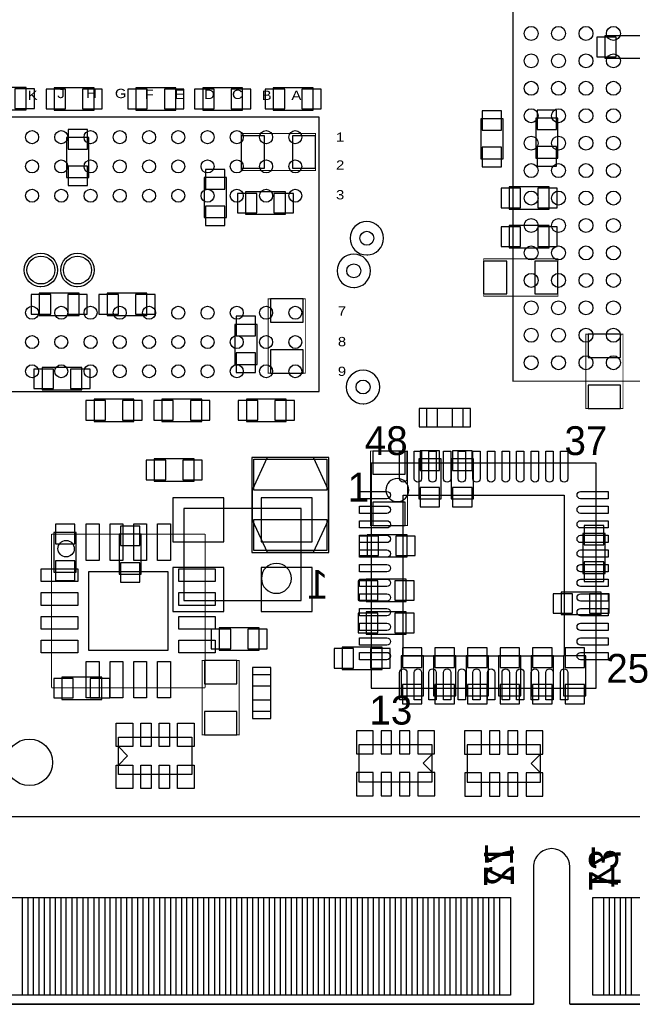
# Model space of a CAD drawing. Extents: x -8.5 to 88.7, y 0 to 55.1.
# Tile 2 of 8: x 10.3 to 27, y 0 to 26.9. Entities that reach past the tile are written whole.
import ezdxf
from ezdxf.enums import TextEntityAlignment as Align

# ---------------------------------------------------------------- set-up
doc = ezdxf.new("R2010")
doc.units = 0
for name, color, linetype in [('BG_OUTLINE', 80, 'CONTINUOUS'), ('PG_ASSEMBLY_BOTTOM', 201, 'CONTINUOUS'), ('PG_ASSEMBLY_TOP', 151, 'CONTINUOUS'), ('PIN_BOTTOM', 211, 'CONTINUOUS'), ('PIN_TOP', 153, 'CONTINUOUS')]:
    doc.layers.add(name, color=color, linetype=linetype)

msp = doc.modelspace()

# ---------------------------------------------------------------- linework, layer by layer
at = {"layer": 'BG_OUTLINE'}
msp.add_lwpolyline([(67.600068, 0), (25.299924, 0), (25.299924, 3.75412, 0.414116), (24.800052, 4.253992, 0.414221), (24.299926, 3.75412), (24.299926, 0), (0, 0), (0, 17.999964, 0.41415), (1.999996, 19.99996, 0.414214), (0, 21.999956), (0, 38.599872), (67.600068, 38.599872), (67.600068, 21.999956, 1.000034), (67.600068, 17.999964)], format="xyb", close=True, dxfattribs=at)
msp.add_lwpolyline([(67.600068, 0), (25.299924, 0), (25.299924, 3.75412, 0.414116), (24.800052, 4.253992, 0.414221), (24.299926, 3.75412), (24.299926, 0), (0, 0), (0, 17.999964, 0.41415), (1.999996, 19.99996, 0.414214), (0, 21.999956), (0, 38.599872), (67.600068, 38.599872), (67.600068, 21.999956, 1.000034), (67.600068, 17.999964)], format="xyb", close=True, dxfattribs=at)
at = {"layer": 'PG_ASSEMBLY_BOTTOM'}
for points in [[(27.346656, 26.469848), (26.254456, 26.469848), (26.254456, 25.860248), (27.346656, 25.860248), (27.346656, 26.469848)], [(10.432796, 25.0571), (9.340596, 25.0571), (9.340596, 24.4475), (10.432796, 24.4475), (10.432796, 25.0571)], [(12.284456, 25.047448), (11.192256, 25.047448), (11.192256, 24.437848), (12.284456, 24.437848), (12.284456, 25.047448)], [(14.519656, 25.047448), (13.427456, 25.047448), (13.427456, 24.437848), (14.519656, 24.437848), (14.519656, 25.047448)], [(16.348456, 25.047448), (15.256256, 25.047448), (15.256256, 24.437848), (16.348456, 24.437848), (16.348456, 25.047448)], [(17.186656, 24.437848), (18.278856, 24.437848), (18.278856, 25.047448), (17.186656, 25.047448), (17.186656, 24.437848)], [(24.971756, 23.129748), (24.971756, 24.221948), (24.362156, 24.221948), (24.362156, 23.129748), (24.971756, 23.129748)], [(23.4696, 23.110444), (23.4696, 24.202644), (22.86, 24.202644), (22.86, 23.110444), (23.4696, 23.110444)], [(11.535156, 23.688548), (11.535156, 22.596348), (12.144756, 22.596348), (12.144756, 23.688548), (11.535156, 23.688548)], [(15.903956, 21.504148), (15.903956, 22.596348), (15.294356, 22.596348), (15.294356, 21.504148), (15.903956, 21.504148)], [(24.730456, 22.344126), (23.638256, 22.344126), (23.638256, 21.734526), (24.730456, 21.734526), (24.730456, 22.344126)], [(16.424656, 21.593048), (17.516856, 21.593048), (17.516856, 22.202648), (16.424656, 22.202648), (16.424656, 21.593048)], [(24.730456, 21.288248), (23.638256, 21.288248), (23.638256, 20.678648), (24.730456, 20.678648), (24.730456, 21.288248)], [(11.878056, 19.434048), (10.785856, 19.434048), (10.785856, 18.824448), (11.878056, 18.824448), (11.878056, 19.434048)], [(13.732256, 19.434048), (12.640056, 19.434048), (12.640056, 18.824448), (13.732256, 18.824448), (13.732256, 19.434048)], [(16.742156, 17.490948), (16.742156, 18.583148), (16.132556, 18.583148), (16.132556, 17.490948), (16.742156, 17.490948)], [(10.862056, 16.792448), (11.954256, 16.792448), (11.954256, 17.402048), (10.862056, 17.402048), (10.862056, 16.792448)], [(12.284456, 15.928848), (13.376656, 15.928848), (13.376656, 16.538448), (12.284456, 16.538448), (12.284456, 15.928848)], [(15.230856, 16.538448), (14.138656, 16.538448), (14.138656, 15.928848), (15.230856, 15.928848), (15.230856, 16.538448)], [(16.450056, 15.928848), (17.542256, 15.928848), (17.542256, 16.538448), (16.450056, 16.538448), (16.450056, 15.928848)], [(22.375368, 16.28648), (21.375116, 16.28648), (21.375116, 15.786608), (22.375368, 15.786608), (22.375368, 16.28648)], [(13.9319, 14.3002), (15.0241, 14.3002), (15.0241, 14.9098), (13.9319, 14.9098), (13.9319, 14.3002)], [(21.164042, 14.906244), (21.164042, 13.814044), (21.773642, 13.814044), (21.773642, 14.906244), (21.164042, 14.906244)], [(22.053042, 14.906244), (22.053042, 13.814044), (22.662642, 13.814044), (22.662642, 14.906244), (22.053042, 14.906244)], [(17.944338, 13.54709), (14.743938, 13.54709), (14.743938, 11.03249), (17.944338, 11.03249), (17.944338, 13.54709)], [(11.798808, 11.807444), (11.798808, 12.899644), (11.189208, 12.899644), (11.189208, 11.807444), (11.798808, 11.807444)], [(12.967208, 12.848844), (12.967208, 11.756644), (13.576808, 11.756644), (13.576808, 12.848844), (12.967208, 12.848844)], [(19.754342, 12.226544), (20.846542, 12.226544), (20.846542, 12.836144), (19.754342, 12.836144), (19.754342, 12.226544)], [(26.262838, 11.777472), (26.262838, 12.869672), (25.653238, 12.869672), (25.653238, 11.777472), (26.262838, 11.777472)], [(19.728942, 11.007344), (20.821142, 11.007344), (20.821142, 11.616944), (19.728942, 11.616944), (19.728942, 11.007344)], [(26.1493, 11.261344), (25.0571, 11.261344), (25.0571, 10.651744), (26.1493, 10.651744), (26.1493, 11.261344)], [(19.728942, 10.118344), (20.821142, 10.118344), (20.821142, 10.727944), (19.728942, 10.727944), (19.728942, 10.118344)], [(16.8021, 10.287), (15.7099, 10.287), (15.7099, 9.6774), (16.8021, 9.6774), (16.8021, 10.287)], [(19.068542, 9.153144), (20.160742, 9.153144), (20.160742, 9.762744), (19.068542, 9.762744), (19.068542, 9.153144)], [(21.291042, 8.429244), (21.291042, 9.521444), (20.681442, 9.521444), (20.681442, 8.429244), (21.291042, 8.429244)], [(22.180042, 8.429244), (22.180042, 9.521444), (21.570442, 9.521444), (21.570442, 8.429244), (22.180042, 8.429244)], [(23.069042, 8.429244), (23.069042, 9.521444), (22.459442, 9.521444), (22.459442, 8.429244), (23.069042, 8.429244)], [(23.958042, 8.429244), (23.958042, 9.521444), (23.348442, 9.521444), (23.348442, 8.429244), (23.958042, 8.429244)], [(24.847042, 8.429244), (24.847042, 9.521444), (24.237442, 9.521444), (24.237442, 8.429244), (24.847042, 8.429244)], [(25.736042, 8.429244), (25.736042, 9.521444), (25.126442, 9.521444), (25.126442, 8.429244), (25.736042, 8.429244)], [(11.401806, 8.33501), (12.494006, 8.33501), (12.494006, 8.94461), (11.401806, 8.94461), (11.401806, 8.33501)], [(16.61541, 9.009126), (16.61541, 8.008874), (17.115282, 8.008874), (17.115282, 9.009126), (16.61541, 9.009126)], [(21.533612, 7.095744), (19.527012, 7.095744), (19.527012, 6.079744), (21.533612, 6.079744), (21.533612, 7.095744)], [(24.491442, 7.089394), (22.484842, 7.089394), (22.484842, 6.073394), (24.491442, 6.073394), (24.491442, 7.089394)], [(21.284692, 6.587744), (21.538692, 6.841744)], [(24.242522, 6.581394), (24.496522, 6.835394)], [(21.284692, 6.587744), (21.538692, 6.333744)], [(24.242522, 6.581394), (24.496522, 6.327394)]]:
    msp.add_lwpolyline(points, dxfattribs=at)
at = {"layer": 'PG_ASSEMBLY_BOTTOM', "const_width": 0.0254}
for points in [[(18.342356, 23.802848), (16.310356, 23.802848), (16.310356, 22.786848), (18.342356, 22.786848), (18.342356, 23.802848)], [(22.939756, 19.357594), (24.97201, 19.357594), (24.97201, 20.373848), (22.94001, 20.374102), (22.939756, 19.357594)], [(18.062956, 17.249648), (18.062956, 19.281648), (17.046956, 19.281648), (17.046956, 17.249648), (18.062956, 17.249648)], [(26.749502, 16.284448), (26.749502, 18.316448), (25.733502, 18.316194), (25.733502, 16.284194), (26.749502, 16.284448)], [(19.843242, 15.122144), (19.843242, 13.090144), (20.859242, 13.090144), (20.859242, 15.122144), (19.843242, 15.122144)], [(15.24, 9.398), (15.24, 7.366), (16.256, 7.366), (16.256, 9.398), (15.24, 9.398)]]:
    msp.add_lwpolyline(points, dxfattribs=at)
at = {"layer": 'PG_ASSEMBLY_BOTTOM'}
for points in [[(10.83183, 19.611848, -1), (10.83183, 20.526248, -1), (10.83183, 19.611848), (10.80643, 19.611848)], [(11.832082, 19.611848, -1), (11.832082, 20.526248, -1), (11.832082, 19.611848), (11.806682, 19.611848)], [(17.680178, 11.64209, 1), (16.862298, 11.64209, 1), (17.680178, 11.64209)]]:
    msp.add_lwpolyline(points, format="xyb", dxfattribs=at)
at = {"layer": 'PG_ASSEMBLY_TOP'}
for points in [[(42.737532, 36.036504), (23.737316, 36.036504), (23.737316, 17.036034), (42.737532, 17.036288), (42.737532, 36.036504)], [(5.139182, 24.250904), (5.139182, 16.750792), (18.43913, 16.750792), (18.43913, 24.250904), (5.139182, 24.250904)], [(16.60398, 14.948154), (16.60398, 12.349734), (18.702274, 12.349734), (18.702274, 14.948154), (16.60398, 14.948154)], [(18.694654, 14.055344), (18.288254, 14.944344), (17.018254, 14.944344), (16.611854, 14.055344), (16.611854, 13.242544), (17.018254, 12.353544), (18.288254, 12.353544), (18.694654, 13.242544), (18.694654, 14.055344)], [(19.867118, 8.64362), (26.016966, 8.64362), (26.016966, 14.793468), (19.867118, 14.793468), (19.867118, 8.64362)], [(12.954, 7.298944), (14.9606, 7.298944), (14.9606, 6.282944), (12.954, 6.282944), (12.954, 7.298944)], [(13.20292, 6.790944), (12.94892, 7.044944)], [(13.20292, 6.790944), (12.94892, 6.536944)], [(0.001016, 0), (0.001016, 5.129022), (67.750944, 5.129022), (67.750944, 0)], [(0.001016, 0), (24.300942, 0)], [(25.30094, 0), (67.750944, 0)]]:
    msp.add_lwpolyline(points, dxfattribs=at)
for points in [[(19.744182, 20.48002, 1), (19.744182, 21.39442, 1), (19.744182, 20.48002), (19.769582, 20.48002)], [(19.386804, 19.589496, 1), (19.386804, 20.503896, 1), (19.386804, 19.589496), (19.412204, 19.589496)], [(19.640804, 16.414496, 1), (19.640804, 17.328896, 1), (19.640804, 16.414496), (19.666204, 16.414496)], [(20.894802, 14.055344, 1), (20.264882, 14.055344, 1), (20.894802, 14.055344)]]:
    msp.add_lwpolyline(points, format="xyb", dxfattribs=at)
at = {"layer": 'PG_ASSEMBLY_TOP', "const_width": 0.0254}
for points in [[(11.121136, 12.853416), (15.32128, 12.853416)], [(11.121136, 8.653272), (11.121136, 12.853416)], [(15.32128, 12.853416), (15.32128, 8.653272)], [(15.32128, 8.653272), (11.121136, 8.653272)]]:
    msp.add_lwpolyline(points, dxfattribs=at)
at = {"layer": 'PG_ASSEMBLY_TOP'}
msp.add_lwpolyline([(11.744706, 12.453366, -0.414271), (11.521186, 12.229846, -0.414144), (11.297666, 12.453366, -0.414156), (11.521186, 12.676886, -0.414144)], format="xyb", close=True, dxfattribs=at)
at = {"layer": 'PIN_BOTTOM'}
for points in [[(26.56713, 25.898348), (26.56713, 26.431748), (26.03373, 26.431748), (26.03373, 25.898348)], [(10.653522, 24.4856), (10.653522, 25.019), (10.120122, 25.019), (10.120122, 24.4856)], [(11.50493, 24.475948), (11.50493, 25.009348), (10.97153, 25.009348), (10.97153, 24.475948)], [(12.505182, 24.475948), (12.505182, 25.009348), (11.971782, 25.009348), (11.971782, 24.475948)], [(13.74013, 24.475948), (13.74013, 25.009348), (13.20673, 25.009348), (13.20673, 24.475948)], [(14.740382, 24.475948), (14.740382, 25.009348), (14.206982, 25.009348), (14.206982, 24.475948)], [(15.56893, 24.475948), (15.56893, 25.009348), (15.03553, 25.009348), (15.03553, 24.475948)], [(16.569182, 24.475948), (16.569182, 25.009348), (16.035782, 25.009348), (16.035782, 24.475948)], [(16.96593, 25.009348), (16.96593, 24.475948), (17.49933, 24.475948), (17.49933, 25.009348)], [(17.966182, 25.009348), (17.966182, 24.475948), (18.499582, 24.475948), (18.499582, 25.009348)], [(22.8981, 23.88997), (23.4315, 23.88997), (23.4315, 24.42337), (22.8981, 24.42337)], [(24.400256, 23.909274), (24.933656, 23.909274), (24.933656, 24.442674), (24.400256, 24.442674)], [(12.106656, 23.909274), (11.573256, 23.909274), (11.573256, 23.375874), (12.106656, 23.375874)], [(16.310356, 23.739348), (16.310356, 22.850348), (16.945356, 22.850348), (16.945356, 23.739348)], [(17.707356, 23.739348), (17.707356, 22.850348), (18.342356, 22.850348), (18.342356, 23.739348)], [(22.8981, 22.889718), (23.4315, 22.889718), (23.4315, 23.423118), (22.8981, 23.423118)], [(24.400256, 22.909022), (24.933656, 22.909022), (24.933656, 23.442422), (24.400256, 23.442422)], [(12.106656, 22.909022), (11.573256, 22.909022), (11.573256, 22.375622), (12.106656, 22.375622)], [(15.332456, 22.283674), (15.865856, 22.283674), (15.865856, 22.817074), (15.332456, 22.817074)], [(16.20393, 22.164548), (16.20393, 21.631148), (16.73733, 21.631148), (16.73733, 22.164548)], [(17.204182, 22.164548), (17.204182, 21.631148), (17.737582, 21.631148), (17.737582, 22.164548)], [(23.95093, 21.772626), (23.95093, 22.306026), (23.41753, 22.306026), (23.41753, 21.772626)], [(24.951182, 21.772626), (24.951182, 22.306026), (24.417782, 22.306026), (24.417782, 21.772626)], [(15.332456, 21.283422), (15.865856, 21.283422), (15.865856, 21.816822), (15.332456, 21.816822)], [(23.95093, 20.716748), (23.95093, 21.250148), (23.41753, 21.250148), (23.41753, 20.716748)], [(24.951182, 20.716748), (24.951182, 21.250148), (24.417782, 21.250148), (24.417782, 20.716748)], [(23.574756, 19.421348), (23.574756, 20.310348), (22.939756, 20.310348), (22.939756, 19.421348)], [(24.971756, 19.421348), (24.971756, 20.310348), (24.336756, 20.310348), (24.336756, 19.421348)], [(11.09853, 18.862548), (11.09853, 19.395948), (10.56513, 19.395948), (10.56513, 18.862548)], [(12.098782, 18.862548), (12.098782, 19.395948), (11.565382, 19.395948), (11.565382, 18.862548)], [(12.95273, 18.862548), (12.95273, 19.395948), (12.41933, 19.395948), (12.41933, 18.862548)], [(13.952982, 18.862548), (13.952982, 19.395948), (13.419582, 19.395948), (13.419582, 18.862548)], [(17.999456, 19.281648), (17.110456, 19.281648), (17.110456, 18.646648), (17.999456, 18.646648)], [(16.170656, 18.270474), (16.704056, 18.270474), (16.704056, 18.803874), (16.170656, 18.803874)], [(26.686256, 18.316448), (25.797256, 18.316448), (25.797256, 17.681448), (26.686256, 17.681448)], [(16.170656, 17.270222), (16.704056, 17.270222), (16.704056, 17.803622), (16.170656, 17.803622)], [(17.999456, 17.884648), (17.110456, 17.884648), (17.110456, 17.249648), (17.999456, 17.249648)], [(10.64133, 17.363948), (10.64133, 16.830548), (11.17473, 16.830548), (11.17473, 17.363948)], [(11.641582, 17.363948), (11.641582, 16.830548), (12.174982, 16.830548), (12.174982, 17.363948)], [(26.686256, 16.919448), (25.797256, 16.919448), (25.797256, 16.284448), (26.686256, 16.284448)], [(12.06373, 16.500348), (12.06373, 15.966948), (12.59713, 15.966948), (12.59713, 16.500348)], [(13.063982, 16.500348), (13.063982, 15.966948), (13.597382, 15.966948), (13.597382, 16.500348)], [(14.45133, 15.966948), (14.45133, 16.500348), (13.91793, 16.500348), (13.91793, 15.966948)], [(15.451582, 15.966948), (15.451582, 16.500348), (14.918182, 16.500348), (14.918182, 15.966948)], [(16.22933, 16.500348), (16.22933, 15.966948), (16.76273, 15.966948), (16.76273, 16.500348)], [(17.229582, 16.500348), (17.229582, 15.966948), (17.762982, 15.966948), (17.762982, 16.500348)], [(21.175091, 15.786481), (21.675217, 15.786481), (21.675217, 16.286607), (21.175091, 16.286607)], [(22.075267, 15.786481), (22.575393, 15.786481), (22.575393, 16.286607), (22.075267, 16.286607)], [(19.906742, 14.487144), (20.795742, 14.487144), (20.795742, 15.122144), (19.906742, 15.122144)], [(21.735542, 15.12697), (21.202142, 15.12697), (21.202142, 14.59357), (21.735542, 14.59357)], [(22.624542, 15.12697), (22.091142, 15.12697), (22.091142, 14.59357), (22.624542, 14.59357)], [(13.711174, 14.8717), (13.711174, 14.3383), (14.244574, 14.3383), (14.244574, 14.8717)], [(14.711426, 14.8717), (14.711426, 14.3383), (15.244826, 14.3383), (15.244826, 14.8717)], [(21.735542, 14.126718), (21.202142, 14.126718), (21.202142, 13.593318), (21.735542, 13.593318)], [(22.624542, 14.126718), (22.091142, 14.126718), (22.091142, 13.593318), (22.624542, 13.593318)], [(15.837662, 12.642342), (15.837662, 13.842238), (14.437614, 13.842238), (14.437614, 12.642342)], [(18.250662, 12.642342), (18.250662, 13.842238), (16.850614, 13.842238), (16.850614, 12.642342)], [(19.906742, 13.090144), (20.795742, 13.090144), (20.795742, 13.725144), (19.906742, 13.725144)], [(11.227308, 12.58697), (11.760708, 12.58697), (11.760708, 13.12037), (11.227308, 13.12037)], [(13.538708, 13.06957), (13.005308, 13.06957), (13.005308, 12.53617), (13.538708, 12.53617)], [(25.691338, 12.556998), (26.224738, 12.556998), (26.224738, 13.090398), (25.691338, 13.090398)], [(19.533616, 12.798044), (19.533616, 12.264644), (20.067016, 12.264644), (20.067016, 12.798044)], [(20.533868, 12.798044), (20.533868, 12.264644), (21.067268, 12.264644), (21.067268, 12.798044)], [(11.227308, 11.586718), (11.760708, 11.586718), (11.760708, 12.120118), (11.227308, 12.120118)], [(13.538708, 12.069318), (13.005308, 12.069318), (13.005308, 11.535918), (13.538708, 11.535918)], [(15.837662, 10.737342), (15.837662, 11.937238), (14.437614, 11.937238), (14.437614, 10.737342)], [(18.250662, 10.737342), (18.250662, 11.937238), (16.850614, 11.937238), (16.850614, 10.737342)], [(25.691338, 11.556746), (26.224738, 11.556746), (26.224738, 12.090146), (25.691338, 12.090146)], [(19.508216, 11.578844), (19.508216, 11.045444), (20.041616, 11.045444), (20.041616, 11.578844)], [(20.508468, 11.578844), (20.508468, 11.045444), (21.041868, 11.045444), (21.041868, 11.578844)], [(25.369774, 10.689844), (25.369774, 11.223244), (24.836374, 11.223244), (24.836374, 10.689844)], [(26.370026, 10.689844), (26.370026, 11.223244), (25.836626, 11.223244), (25.836626, 10.689844)], [(19.508216, 10.689844), (19.508216, 10.156444), (20.041616, 10.156444), (20.041616, 10.689844)], [(20.508468, 10.689844), (20.508468, 10.156444), (21.041868, 10.156444), (21.041868, 10.689844)], [(16.022574, 9.7155), (16.022574, 10.2489), (15.489174, 10.2489), (15.489174, 9.7155)], [(17.022826, 9.7155), (17.022826, 10.2489), (16.489426, 10.2489), (16.489426, 9.7155)], [(18.847816, 9.724644), (18.847816, 9.191244), (19.381216, 9.191244), (19.381216, 9.724644)], [(19.848068, 9.724644), (19.848068, 9.191244), (20.381468, 9.191244), (20.381468, 9.724644)], [(20.719542, 9.20877), (21.252942, 9.20877), (21.252942, 9.74217), (20.719542, 9.74217)], [(21.608542, 9.20877), (22.141942, 9.20877), (22.141942, 9.74217), (21.608542, 9.74217)], [(22.497542, 9.20877), (23.030942, 9.20877), (23.030942, 9.74217), (22.497542, 9.74217)], [(23.386542, 9.20877), (23.919942, 9.20877), (23.919942, 9.74217), (23.386542, 9.74217)], [(24.275542, 9.20877), (24.808942, 9.20877), (24.808942, 9.74217), (24.275542, 9.74217)], [(25.164542, 9.20877), (25.697942, 9.20877), (25.697942, 9.74217), (25.164542, 9.74217)], [(15.3035, 8.763), (16.1925, 8.763), (16.1925, 9.398), (15.3035, 9.398)], [(17.115536, 8.708898), (17.115536, 9.209024), (16.61541, 9.209024), (16.61541, 8.708898)], [(11.18108, 8.90651), (11.18108, 8.37311), (11.71448, 8.37311), (11.71448, 8.90651)], [(12.181332, 8.90651), (12.181332, 8.37311), (12.714732, 8.37311), (12.714732, 8.90651)], [(20.719542, 8.208518), (21.252942, 8.208518), (21.252942, 8.741918), (20.719542, 8.741918)], [(21.608542, 8.208518), (22.141942, 8.208518), (22.141942, 8.741918), (21.608542, 8.741918)], [(22.497542, 8.208518), (23.030942, 8.208518), (23.030942, 8.741918), (22.497542, 8.741918)], [(23.386542, 8.208518), (23.919942, 8.208518), (23.919942, 8.741918), (23.386542, 8.741918)], [(24.275542, 8.208518), (24.808942, 8.208518), (24.808942, 8.741918), (24.275542, 8.741918)], [(25.164542, 8.208518), (25.697942, 8.208518), (25.697942, 8.741918), (25.164542, 8.741918)], [(17.115536, 7.808722), (17.115536, 8.308848), (16.61541, 8.308848), (16.61541, 7.808722)], [(15.3035, 7.366), (16.1925, 7.366), (16.1925, 8.001), (15.3035, 8.001)], [(19.919442, 6.841744), (19.919442, 7.476744), (19.462242, 7.476744), (19.462242, 6.841744)], [(20.419568, 6.841744), (20.419568, 7.476744), (20.140168, 7.476744), (20.140168, 6.841744)], [(20.919694, 6.841744), (20.919694, 7.476744), (20.640294, 7.476744), (20.640294, 6.841744)], [(21.59762, 6.841744), (21.59762, 7.476744), (21.14042, 7.476744), (21.14042, 6.841744)], [(22.877272, 6.835394), (22.877272, 7.470394), (22.420072, 7.470394), (22.420072, 6.835394)], [(23.377398, 6.835394), (23.377398, 7.470394), (23.097998, 7.470394), (23.097998, 6.835394)], [(23.877524, 6.835394), (23.877524, 7.470394), (23.598124, 7.470394), (23.598124, 6.835394)], [(24.55545, 6.835394), (24.55545, 7.470394), (24.09825, 7.470394), (24.09825, 6.835394)], [(19.920204, 5.698744), (19.920204, 6.333744), (19.463004, 6.333744), (19.463004, 5.698744)], [(20.42033, 5.698744), (20.42033, 6.333744), (20.14093, 6.333744), (20.14093, 5.698744)], [(20.920456, 5.698744), (20.920456, 6.333744), (20.641056, 6.333744), (20.641056, 5.698744)], [(21.600922, 5.698744), (21.600922, 6.333744), (21.143722, 6.333744), (21.143722, 5.698744)], [(22.878034, 5.692394), (22.878034, 6.327394), (22.420834, 6.327394), (22.420834, 5.692394)], [(23.37816, 5.692394), (23.37816, 6.327394), (23.09876, 6.327394), (23.09876, 5.692394)], [(23.878286, 5.692394), (23.878286, 6.327394), (23.598886, 6.327394), (23.598886, 5.692394)], [(24.558752, 5.692394), (24.558752, 6.327394), (24.101552, 6.327394), (24.101552, 5.692394)], [(10.025888, 0.25019), (10.025888, 2.91719), (10.475976, 2.91719), (10.475976, 0.25019)], [(10.625836, 0.25019), (10.625836, 2.91719), (11.075924, 2.91719), (11.075924, 0.25019)], [(11.226038, 0.25019), (11.226038, 2.91719), (11.676126, 2.91719), (11.676126, 0.25019)], [(11.825986, 0.25019), (11.825986, 2.91719), (12.276074, 2.91719), (12.276074, 0.25019)], [(12.425934, 0.25019), (12.425934, 2.91719), (12.876022, 2.91719), (12.876022, 0.25019)], [(13.025882, 0.25019), (13.025882, 2.91719), (13.47597, 2.91719), (13.47597, 0.25019)], [(13.62583, 0.25019), (13.62583, 2.91719), (14.075918, 2.91719), (14.075918, 0.25019)], [(14.226032, 0.25019), (14.226032, 2.91719), (14.67612, 2.91719), (14.67612, 0.25019)], [(14.82598, 0.25019), (14.82598, 2.91719), (15.276068, 2.91719), (15.276068, 0.25019)], [(15.425928, 0.25019), (15.425928, 2.91719), (15.876016, 2.91719), (15.876016, 0.25019)], [(16.025876, 0.25019), (16.025876, 2.91719), (16.475964, 2.91719), (16.475964, 0.25019)], [(16.625824, 0.25019), (16.625824, 2.91719), (17.075912, 2.91719), (17.075912, 0.25019)], [(17.226026, 0.25019), (17.226026, 2.91719), (17.676114, 2.91719), (17.676114, 0.25019)], [(17.825974, 0.25019), (17.825974, 2.91719), (18.276062, 2.91719), (18.276062, 0.25019)], [(18.425922, 0.25019), (18.425922, 2.91719), (18.87601, 2.91719), (18.87601, 0.25019)], [(19.02587, 0.25019), (19.02587, 2.91719), (19.475958, 2.91719), (19.475958, 0.25019)], [(19.625818, 0.25019), (19.625818, 2.91719), (20.075906, 2.91719), (20.075906, 0.25019)], [(20.22602, 0.25019), (20.22602, 2.91719), (20.676108, 2.91719), (20.676108, 0.25019)], [(20.825968, 0.25019), (20.825968, 2.91719), (21.276056, 2.91719), (21.276056, 0.25019)], [(21.425916, 0.25019), (21.425916, 2.91719), (21.876004, 2.91719), (21.876004, 0.25019)], [(22.025864, 0.25019), (22.025864, 2.91719), (22.475952, 2.91719), (22.475952, 0.25019)], [(22.625812, 0.25019), (22.625812, 2.91719), (23.0759, 2.91719), (23.0759, 0.25019)], [(23.226014, 0.25019), (23.226014, 2.91719), (23.676102, 2.91719), (23.676102, 0.25019)], [(26.226008, 0.25019), (26.226008, 2.91719), (26.676096, 2.91719), (26.676096, 0.25019)], [(26.825956, 0.25019), (26.825956, 2.91719), (27.276044, 2.91719), (27.276044, 0.25019)]]:
    msp.add_lwpolyline(points, close=True, dxfattribs=at)
for centre, radius in [((10.83183, 20.069048), 0.381), ((11.832082, 20.069048), 0.381), ((10.5156, 6.613144), 0.635)]:
    msp.add_circle(centre, radius, dxfattribs=at)
at = {"layer": 'PIN_TOP'}
for points in [[(20.842224, 14.368526, -0.414214), (20.742402, 14.268704), (20.742148, 14.268704, -0.414214), (20.642326, 14.368526), (20.642326, 15.118588), (20.842224, 15.118588)], [(21.24202, 14.368526, -0.414214), (21.142198, 14.268704), (21.141944, 14.268704, -0.414214), (21.042122, 14.368526), (21.042122, 15.118588), (21.24202, 15.118588)], [(21.64207, 14.368526, -0.414214), (21.542248, 14.268704), (21.541994, 14.268704, -0.414214), (21.442172, 14.368526), (21.442172, 15.118588), (21.64207, 15.118588)], [(22.04212, 14.368526, -0.414214), (21.942298, 14.268704), (21.942044, 14.268704, -0.414214), (21.842222, 14.368526), (21.842222, 15.118588), (22.04212, 15.118588)], [(22.44217, 14.368526, -0.414214), (22.342348, 14.268704), (22.342094, 14.268704, -0.414214), (22.242272, 14.368526), (22.242272, 15.118588), (22.44217, 15.118588)], [(22.84222, 14.368526, -0.414214), (22.742398, 14.268704), (22.742144, 14.268704, -0.414214), (22.642322, 14.368526), (22.642322, 15.118588), (22.84222, 15.118588)], [(23.242016, 14.368526, -0.414214), (23.142194, 14.268704), (23.14194, 14.268704, -0.414214), (23.042118, 14.368526), (23.042118, 15.118588), (23.242016, 15.118588)], [(23.642066, 14.368526, -0.414214), (23.542244, 14.268704), (23.54199, 14.268704, -0.414214), (23.442168, 14.368526), (23.442168, 15.118588), (23.642066, 15.118588)], [(24.042116, 14.368526, -0.414214), (23.942294, 14.268704), (23.94204, 14.268704, -0.414214), (23.842218, 14.368526), (23.842218, 15.118588), (24.042116, 15.118588)], [(24.442166, 14.368526, -0.414214), (24.342344, 14.268704), (24.34209, 14.268704, -0.414214), (24.242268, 14.368526), (24.242268, 15.118588), (24.442166, 15.118588)], [(24.842216, 14.368526, -0.414214), (24.742394, 14.268704), (24.74214, 14.268704, -0.414214), (24.642318, 14.368526), (24.642318, 15.118588), (24.842216, 15.118588)], [(25.242012, 14.368526, -0.414214), (25.14219, 14.268704), (25.141936, 14.268704, -0.414214), (25.042114, 14.368526), (25.042114, 15.118588), (25.242012, 15.118588)], [(20.29206, 14.018514, -0.414214), (20.391882, 13.918692), (20.391882, 13.918438, -0.414214), (20.29206, 13.818616), (19.541998, 13.818616), (19.541998, 14.018514)], [(25.592024, 13.818362, -0.414214), (25.492202, 13.918184), (25.492202, 13.918438, -0.414214), (25.592024, 14.01826), (26.342086, 14.01826), (26.342086, 13.818362)], [(20.29206, 13.618718, -0.414214), (20.391882, 13.518896), (20.391882, 13.518642, -0.414214), (20.29206, 13.41882), (19.541998, 13.41882), (19.541998, 13.618718)], [(25.592024, 13.418566, -0.414214), (25.492202, 13.518388), (25.492202, 13.518642, -0.414214), (25.592024, 13.618464), (26.342086, 13.618464), (26.342086, 13.418566)], [(20.29206, 13.218668, -0.414214), (20.391882, 13.118846), (20.391882, 13.118592, -0.414214), (20.29206, 13.01877), (19.541998, 13.01877), (19.541998, 13.218668)], [(25.592024, 13.018516, -0.414214), (25.492202, 13.118338), (25.492202, 13.118592, -0.414214), (25.592024, 13.218414), (26.342086, 13.218414), (26.342086, 13.018516)], [(20.29206, 12.818618, -0.414214), (20.391882, 12.718796), (20.391882, 12.718542, -0.414214), (20.29206, 12.61872), (19.541998, 12.61872), (19.541998, 12.818618)], [(25.592024, 12.618466, -0.414214), (25.492202, 12.718288), (25.492202, 12.718542, -0.414214), (25.592024, 12.818364), (26.342086, 12.818364), (26.342086, 12.618466)], [(20.29206, 12.418568, -0.414214), (20.391882, 12.318746), (20.391882, 12.318492, -0.414214), (20.29206, 12.21867), (19.541998, 12.21867), (19.541998, 12.418568)], [(25.592024, 12.218416, -0.414214), (25.492202, 12.318238), (25.492202, 12.318492, -0.414214), (25.592024, 12.418314), (26.342086, 12.418314), (26.342086, 12.218416)], [(20.29206, 12.018518, -0.414214), (20.391882, 11.918696), (20.391882, 11.918442, -0.414214), (20.29206, 11.81862), (19.541998, 11.81862), (19.541998, 12.018518)], [(25.592024, 11.818366, -0.414214), (25.492202, 11.918188), (25.492202, 11.918442, -0.414214), (25.592024, 12.018264), (26.342086, 12.018264), (26.342086, 11.818366)], [(20.29206, 11.618722, -0.414214), (20.391882, 11.5189), (20.391882, 11.518646, -0.414214), (20.29206, 11.418824), (19.541998, 11.418824), (19.541998, 11.618722)], [(25.592024, 11.41857, -0.414214), (25.492202, 11.518392), (25.492202, 11.518646, -0.414214), (25.592024, 11.618468), (26.342086, 11.618468), (26.342086, 11.41857)], [(20.29206, 11.218672, -0.414214), (20.391882, 11.11885), (20.391882, 11.118596, -0.414214), (20.29206, 11.018774), (19.541998, 11.018774), (19.541998, 11.218672)], [(25.592024, 11.01852, -0.414214), (25.492202, 11.118342), (25.492202, 11.118596, -0.414214), (25.592024, 11.218418), (26.342086, 11.218418), (26.342086, 11.01852)], [(20.29206, 10.818622, -0.414214), (20.391882, 10.7188), (20.391882, 10.718546, -0.414214), (20.29206, 10.618724), (19.541998, 10.618724), (19.541998, 10.818622)], [(25.592024, 10.61847, -0.414214), (25.492202, 10.718292), (25.492202, 10.718546, -0.414214), (25.592024, 10.818368), (26.342086, 10.818368), (26.342086, 10.61847)], [(20.29206, 10.418572, -0.414214), (20.391882, 10.31875), (20.391882, 10.318496, -0.414214), (20.29206, 10.218674), (19.541998, 10.218674), (19.541998, 10.418572)], [(25.592024, 10.21842, -0.414214), (25.492202, 10.318242), (25.492202, 10.318496, -0.414214), (25.592024, 10.418318), (26.342086, 10.418318), (26.342086, 10.21842)], [(20.29206, 10.018522, -0.414214), (20.391882, 9.9187), (20.391882, 9.918446, -0.414214), (20.29206, 9.818624), (19.541998, 9.818624), (19.541998, 10.018522)], [(25.592024, 9.81837, -0.414214), (25.492202, 9.918192), (25.492202, 9.918446, -0.414214), (25.592024, 10.018268), (26.342086, 10.018268), (26.342086, 9.81837)], [(20.29206, 9.618726, -0.414214), (20.391882, 9.518904), (20.391882, 9.51865, -0.414214), (20.29206, 9.418828), (19.541998, 9.418828), (19.541998, 9.618726)], [(25.592024, 9.418574, -0.414214), (25.492202, 9.518396), (25.492202, 9.51865, -0.414214), (25.592024, 9.618472), (26.342086, 9.618472), (26.342086, 9.418574)], [(20.642072, 9.068562, -0.414214), (20.741894, 9.168384), (20.742148, 9.168384, -0.414214), (20.84197, 9.068562), (20.84197, 8.3185), (20.642072, 8.3185)], [(21.041868, 9.068562, -0.414214), (21.14169, 9.168384), (21.141944, 9.168384, -0.414214), (21.241766, 9.068562), (21.241766, 8.3185), (21.041868, 8.3185)], [(21.441918, 9.068562, -0.414214), (21.54174, 9.168384), (21.541994, 9.168384, -0.414214), (21.641816, 9.068562), (21.641816, 8.3185), (21.441918, 8.3185)], [(21.841968, 9.068562, -0.414214), (21.94179, 9.168384), (21.942044, 9.168384, -0.414214), (22.041866, 9.068562), (22.041866, 8.3185), (21.841968, 8.3185)], [(22.242018, 9.068562, -0.414214), (22.34184, 9.168384), (22.342094, 9.168384, -0.414214), (22.441916, 9.068562), (22.441916, 8.3185), (22.242018, 8.3185)], [(22.642068, 9.068562, -0.414214), (22.74189, 9.168384), (22.742144, 9.168384, -0.414214), (22.841966, 9.068562), (22.841966, 8.3185), (22.642068, 8.3185)], [(23.041864, 9.068562, -0.414214), (23.141686, 9.168384), (23.14194, 9.168384, -0.414214), (23.241762, 9.068562), (23.241762, 8.3185), (23.041864, 8.3185)], [(23.441914, 9.068562, -0.414214), (23.541736, 9.168384), (23.54199, 9.168384, -0.414214), (23.641812, 9.068562), (23.641812, 8.3185), (23.441914, 8.3185)], [(23.841964, 9.068562, -0.414214), (23.941786, 9.168384), (23.94204, 9.168384, -0.414214), (24.041862, 9.068562), (24.041862, 8.3185), (23.841964, 8.3185)], [(24.242014, 9.068562, -0.414214), (24.341836, 9.168384), (24.34209, 9.168384, -0.414214), (24.441912, 9.068562), (24.441912, 8.3185), (24.242014, 8.3185)], [(24.642064, 9.068562, -0.414214), (24.741886, 9.168384), (24.74214, 9.168384, -0.414214), (24.841962, 9.068562), (24.841962, 8.3185), (24.642064, 8.3185)], [(25.04186, 9.068562, -0.414214), (25.141682, 9.168384), (25.141936, 9.168384, -0.414214), (25.241758, 9.068562), (25.241758, 8.3185), (25.04186, 8.3185)]]:
    msp.add_lwpolyline(points, format="xyb", close=True, dxfattribs=at)
for points in [[(16.653256, 14.898878), (18.653252, 14.898878), (18.653252, 14.048994), (16.653256, 14.048994)], [(20.741894, 9.518396), (20.741894, 13.918438), (25.141936, 13.918438), (25.141936, 9.518396)], [(16.653256, 13.248894), (18.653252, 13.248894), (18.653252, 12.39901), (16.653256, 12.39901)], [(12.071096, 12.133326), (12.071096, 13.133324), (12.421108, 13.133324), (12.421108, 12.133326)], [(12.721082, 12.133326), (12.721082, 13.133324), (13.071094, 13.133324), (13.071094, 12.133326)], [(13.371322, 12.133326), (13.371322, 13.133324), (13.721334, 13.133324), (13.721334, 12.133326)], [(14.021308, 12.133326), (14.021308, 13.133324), (14.37132, 13.133324), (14.37132, 12.133326)], [(10.840974, 11.553444), (10.840974, 11.903456), (11.840972, 11.903456), (11.840972, 11.553444)], [(14.60119, 11.553444), (14.60119, 11.903456), (15.601188, 11.903456), (15.601188, 11.553444)], [(12.1412, 9.673336), (12.1412, 11.833352), (14.301216, 11.833352), (14.301216, 9.673336)], [(10.840974, 10.903458), (10.840974, 11.25347), (11.840972, 11.25347), (11.840972, 10.903458)], [(14.60119, 10.903458), (14.60119, 11.25347), (15.601188, 11.25347), (15.601188, 10.903458)], [(10.840974, 10.253218), (10.840974, 10.60323), (11.840972, 10.60323), (11.840972, 10.253218)], [(14.60119, 10.253218), (14.60119, 10.60323), (15.601188, 10.60323), (15.601188, 10.253218)], [(10.840974, 9.603232), (10.840974, 9.953244), (11.840972, 9.953244), (11.840972, 9.603232)], [(14.60119, 9.603232), (14.60119, 9.953244), (15.601188, 9.953244), (15.601188, 9.603232)], [(12.071096, 8.37311), (12.071096, 9.373108), (12.421108, 9.373108), (12.421108, 8.37311)], [(12.721082, 8.37311), (12.721082, 9.373108), (13.071094, 9.373108), (13.071094, 8.37311)], [(13.371322, 8.37311), (13.371322, 9.373108), (13.721334, 9.373108), (13.721334, 8.37311)], [(14.021308, 8.37311), (14.021308, 9.373108), (14.37132, 9.373108), (14.37132, 8.37311)], [(12.889992, 7.044944), (12.889992, 7.679944), (13.347192, 7.679944), (13.347192, 7.044944)], [(13.567918, 7.044944), (13.567918, 7.679944), (13.847318, 7.679944), (13.847318, 7.044944)], [(14.068044, 7.044944), (14.068044, 7.679944), (14.347444, 7.679944), (14.347444, 7.044944)], [(14.56817, 7.044944), (14.56817, 7.679944), (15.02537, 7.679944), (15.02537, 7.044944)], [(12.88669, 5.901944), (12.88669, 6.536944), (13.34389, 6.536944), (13.34389, 5.901944)], [(13.567156, 5.901944), (13.567156, 6.536944), (13.846556, 6.536944), (13.846556, 5.901944)], [(14.067282, 5.901944), (14.067282, 6.536944), (14.346682, 6.536944), (14.346682, 5.901944)], [(14.567408, 5.901944), (14.567408, 6.536944), (15.024608, 6.536944), (15.024608, 5.901944)], [(10.325862, 0.25019), (10.325862, 2.91719), (10.77595, 2.91719), (10.77595, 0.25019)], [(10.92581, 0.25019), (10.92581, 2.91719), (11.375898, 2.91719), (11.375898, 0.25019)], [(11.526012, 0.25019), (11.526012, 2.91719), (11.9761, 2.91719), (11.9761, 0.25019)], [(12.12596, 0.25019), (12.12596, 2.91719), (12.576048, 2.91719), (12.576048, 0.25019)], [(12.725908, 0.25019), (12.725908, 2.91719), (13.175996, 2.91719), (13.175996, 0.25019)], [(13.325856, 0.25019), (13.325856, 2.91719), (13.775944, 2.91719), (13.775944, 0.25019)], [(13.926058, 0.25019), (13.926058, 2.91719), (14.376146, 2.91719), (14.376146, 0.25019)], [(14.526006, 0.25019), (14.526006, 2.91719), (14.976094, 2.91719), (14.976094, 0.25019)], [(15.125954, 0.25019), (15.125954, 2.91719), (15.576042, 2.91719), (15.576042, 0.25019)], [(15.725902, 0.25019), (15.725902, 2.91719), (16.17599, 2.91719), (16.17599, 0.25019)], [(16.32585, 0.25019), (16.32585, 2.91719), (16.775938, 2.91719), (16.775938, 0.25019)], [(16.926052, 0.25019), (16.926052, 2.91719), (17.37614, 2.91719), (17.37614, 0.25019)], [(17.526, 0.25019), (17.526, 2.91719), (17.976088, 2.91719), (17.976088, 0.25019)], [(18.125948, 0.25019), (18.125948, 2.91719), (18.576036, 2.91719), (18.576036, 0.25019)], [(18.725896, 0.25019), (18.725896, 2.91719), (19.175984, 2.91719), (19.175984, 0.25019)], [(19.325844, 0.25019), (19.325844, 2.91719), (19.775932, 2.91719), (19.775932, 0.25019)], [(19.926046, 0.25019), (19.926046, 2.91719), (20.376134, 2.91719), (20.376134, 0.25019)], [(20.525994, 0.25019), (20.525994, 2.91719), (20.976082, 2.91719), (20.976082, 0.25019)], [(21.125942, 0.25019), (21.125942, 2.91719), (21.57603, 2.91719), (21.57603, 0.25019)], [(21.72589, 0.25019), (21.72589, 2.91719), (22.175978, 2.91719), (22.175978, 0.25019)], [(22.325838, 0.25019), (22.325838, 2.91719), (22.775926, 2.91719), (22.775926, 0.25019)], [(22.92604, 0.25019), (22.92604, 2.91719), (23.376128, 2.91719), (23.376128, 0.25019)], [(25.926034, 0.25019), (25.926034, 2.91719), (26.376122, 2.91719), (26.376122, 0.25019)], [(26.525982, 0.25019), (26.525982, 2.91719), (26.97607, 2.91719), (26.97607, 0.25019)]]:
    msp.add_lwpolyline(points, close=True, dxfattribs=at)
for centre, radius in [((24.237696, 26.536396), 0.1905), ((24.987758, 26.536396), 0.1905), ((25.737566, 26.536396), 0.1905), ((26.487628, 26.536396), 0.1905), ((24.237696, 25.786334), 0.1905), ((24.987758, 25.786334), 0.1905), ((25.737566, 25.786334), 0.1905), ((26.487628, 25.786334), 0.1905), ((24.237696, 25.036272), 0.1905), ((24.987758, 25.036272), 0.1905), ((25.737566, 25.036272), 0.1905), ((26.487628, 25.036272), 0.1905), ((24.237696, 24.286464), 0.1905), ((24.987758, 24.286464), 0.1905), ((25.737566, 24.286464), 0.1905), ((26.487628, 24.286464), 0.1905), ((10.58926, 23.70074), 0.1778), ((11.389106, 23.70074), 0.1778), ((12.189206, 23.70074), 0.1778), ((12.989052, 23.70074), 0.1778), ((13.789152, 23.70074), 0.1778), ((14.589252, 23.70074), 0.1778), ((15.389098, 23.70074), 0.1778), ((16.189198, 23.70074), 0.1778), ((16.989044, 23.70074), 0.1778), ((17.789144, 23.70074), 0.1778), ((24.237696, 23.536402), 0.1905), ((24.987758, 23.536402), 0.1905), ((25.737566, 23.536402), 0.1905), ((26.487628, 23.536402), 0.1905), ((10.58926, 22.900894), 0.1778), ((11.389106, 22.900894), 0.1778), ((12.189206, 22.900894), 0.1778), ((12.989052, 22.900894), 0.1778), ((13.789152, 22.900894), 0.1778), ((14.589252, 22.900894), 0.1778), ((15.389098, 22.900894), 0.1778), ((16.189198, 22.900894), 0.1778), ((16.989044, 22.900894), 0.1778), ((17.789144, 22.900894), 0.1778), ((24.237696, 22.78634), 0.1905), ((24.987758, 22.78634), 0.1905), ((25.737566, 22.78634), 0.1905), ((26.487628, 22.78634), 0.1905), ((10.58926, 22.100794), 0.1778), ((11.389106, 22.100794), 0.1778), ((12.189206, 22.100794), 0.1778), ((12.989052, 22.100794), 0.1778), ((13.789152, 22.100794), 0.1778), ((14.589252, 22.100794), 0.1778), ((15.389098, 22.100794), 0.1778), ((16.189198, 22.100794), 0.1778), ((16.989044, 22.100794), 0.1778), ((17.789144, 22.100794), 0.1778), ((24.237696, 22.036278), 0.1905), ((24.987758, 22.036278), 0.1905), ((25.737566, 22.036278), 0.1905), ((26.487628, 22.036278), 0.1905), ((24.237696, 21.28647), 0.1905), ((24.987758, 21.28647), 0.1905), ((25.737566, 21.28647), 0.1905), ((26.487628, 21.28647), 0.1905), ((19.744182, 20.93722), 0.1905), ((24.237696, 20.536408), 0.1905), ((24.987758, 20.536408), 0.1905), ((25.737566, 20.536408), 0.1905), ((26.487628, 20.536408), 0.1905), ((19.386804, 20.046696), 0.1905), ((24.237696, 19.786346), 0.1905), ((24.987758, 19.786346), 0.1905), ((25.737566, 19.786346), 0.1905), ((26.487628, 19.786346), 0.1905), ((24.237696, 19.036284), 0.1905), ((24.987758, 19.036284), 0.1905), ((25.737566, 19.036284), 0.1905), ((26.487628, 19.036284), 0.1905), ((10.58926, 18.900902), 0.1778), ((11.389106, 18.900902), 0.1778), ((12.189206, 18.900902), 0.1778), ((12.989052, 18.900902), 0.1778), ((13.789152, 18.900902), 0.1778), ((14.589252, 18.900902), 0.1778), ((15.389098, 18.900902), 0.1778), ((16.189198, 18.900902), 0.1778), ((16.989044, 18.900902), 0.1778), ((17.789144, 18.900902), 0.1778), ((24.237696, 18.286476), 0.1905), ((24.987758, 18.286476), 0.1905), ((25.737566, 18.286476), 0.1905), ((26.487628, 18.286476), 0.1905), ((10.58926, 18.100802), 0.1778), ((11.389106, 18.100802), 0.1778), ((12.189206, 18.100802), 0.1778), ((12.989052, 18.100802), 0.1778), ((13.789152, 18.100802), 0.1778), ((14.589252, 18.100802), 0.1778), ((15.389098, 18.100802), 0.1778), ((16.189198, 18.100802), 0.1778), ((16.989044, 18.100802), 0.1778), ((17.789144, 18.100802), 0.1778), ((24.237696, 17.536414), 0.1905), ((24.987758, 17.536414), 0.1905), ((25.737566, 17.536414), 0.1905), ((26.487628, 17.536414), 0.1905), ((10.58926, 17.300956), 0.1778), ((11.389106, 17.300956), 0.1778), ((12.189206, 17.300956), 0.1778), ((12.989052, 17.300956), 0.1778), ((13.789152, 17.300956), 0.1778), ((14.589252, 17.300956), 0.1778), ((15.389098, 17.300956), 0.1778), ((16.189198, 17.300956), 0.1778), ((16.989044, 17.300956), 0.1778), ((17.789144, 17.300956), 0.1778), ((19.640804, 16.871696), 0.1905)]:
    msp.add_circle(centre, radius, dxfattribs=at)

# ---------------------------------------------------------------- texts
at = {"layer": 'PG_ASSEMBLY_BOTTOM', "text_generation_flag": 2}
msp.add_text('1', height=0.7874, dxfattribs=at).set_placement((18.693638, 11.08329))
at = {"layer": 'PG_ASSEMBLY_BOTTOM', "text_generation_flag": 2, "width": 0.987138}
for s, p in [('72', (23.76678, 3.81508)), ('74', (26.68778, 3.76428))]:
    msp.add_text(s, height=0.78994, rotation=90, dxfattribs=at).set_placement(p, align=Align.CENTER)
at = {"layer": 'PG_ASSEMBLY_TOP', "width": 1.2}
for s, p in [('K', (10.468356, 24.717248)), ('J', (11.281156, 24.768048)), ('H', (12.068556, 24.768048)), ('G', (12.855956, 24.768048)), ('F', (13.668756, 24.742648)), ('E', (14.481556, 24.742648)), ('D', (15.294356, 24.742648)), ('C', (16.056356, 24.742648)), ('B', (16.869156, 24.717248)), ('A', (17.681956, 24.717248)), ('1', (18.901156, 23.574248)), ('2', (18.901156, 22.812248)), ('3', (18.901156, 21.999448)), ('7', (18.951956, 18.824448)), ('8', (18.951956, 17.986248)), ('9', (18.951956, 17.173448))]:
    msp.add_text(s, height=0.254, dxfattribs=at).set_placement(p)
at = {"layer": 'PG_ASSEMBLY_TOP'}
for s, p in [('48', (20.275042, 15.012162)), ('37', (25.736042, 15.012162)), ('1', (19.513042, 13.742162)), ('25', (26.879042, 8.789162)), ('13', (20.402042, 7.646162))]:
    msp.add_text(s, height=0.7874, dxfattribs=at).set_placement(p, align=Align.CENTER)
at = {"layer": 'PG_ASSEMBLY_TOP', "width": 0.987138}
for s, p in [('71', (23.74138, 3.78968)), ('73', (26.61158, 3.66268))]:
    msp.add_text(s, height=0.78994, rotation=90, dxfattribs=at).set_placement(p, align=Align.CENTER)

doc.saveas('drawing.dxf')
